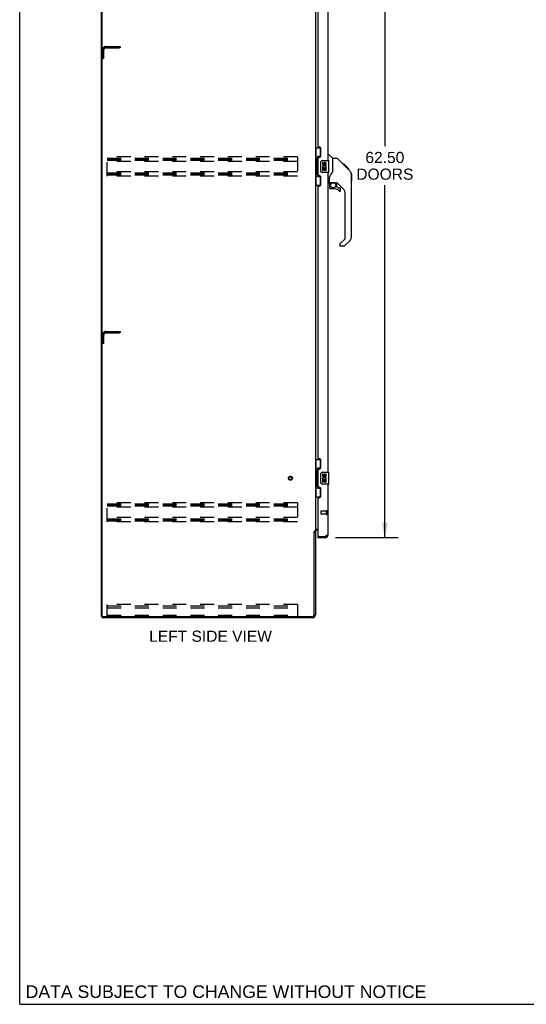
# Model space of a CAD drawing. Header units: inches. Extents: x 0 to 212, y 0 to 138.
# Tile 1 of 12: x 0 to 43, y 0 to 83. Entities that reach past the tile are written whole.
import ezdxf

# ---------------------------------------------------------------- set-up
doc = ezdxf.new("R2010")
doc.units = ezdxf.units.IN
doc.header["$LTSCALE"] = 11.6875
doc.header["$MEASUREMENT"] = 0
doc.linetypes.add('HIDDEN', pattern=[0.2, 0.1, -0.1])
doc.layers.get('0').update_dxf_attribs({"linetype": 'CONTINUOUS'})
for name, color, linetype in [('02___PRT_ALL_AXES', 7, 'CONTINUOUS'), ('DEFAULT_2', 8, 'HIDDEN'), ('DIMENSIONS', 7, 'CONTINUOUS')]:
    doc.layers.add(name, color=color, linetype=linetype)
doc.styles.get("Standard").update_dxf_attribs({"font": 'arial.ttf'})
doc.dimstyles.new('DIMSTYLE_1', dxfattribs={"dimtxt": 0.9375, "dimasz": 1.25, "dimexe": 0.09, "dimexo": 0.07, "dimgap": 0.0375, "dimtad": 0, "dimtih": 1, "dimtoh": 1, "dimzin": 4, "dimdsep": 46, "dimtxsty": 'Standard', "dimblk": '_FILLED', "dimblk1": '_FILLED', "dimblk2": '_FILLED', "dimcen": 0.09, "dimazin": 1, "dimtfac": 1, "dimtdec": 3, "dimtofl": 0, "dimtmove": 0, "dimatfit": 3, "dimldrblk": '_FILLED', "dimfxl": 1, "dimtolj": 1, "dimtzin": 4, "dimarcsym": 0})

# ---------------------------------------------------------------- blocks, each defined once
blk = doc.blocks.new('_FILLED')
at = {"color": 0, "linetype": 'ByBlock'}
blk.add_solid([(0, 0), (-1, 0.2), (-1, -0.2)], dxfattribs=at)
blk = doc.blocks.new('*D12')
at = {"layer": 'DIMENSIONS', "color": 2, "linetype": 'Continuous'}
for p, q in [((26.569, 101.809), (31.849, 101.809)), ((30.724, 101.809), (30.724, 72.263)), ((30.724, 39.309), (30.724, 68.981)), ((26.569, 39.309), (31.849, 39.309))]:
    blk.add_line(p, q, dxfattribs=at)
at = {"layer": 'DIMENSIONS', "color": 2, "linetype": 'Continuous', "xscale": 1.25, "yscale": 1.25, "zscale": 1.25}
for p, rotation in [((30.724, 101.809), 90), ((30.724, 39.309), 270)]:
    blk.add_blockref('_FILLED', p, dxfattribs=dict(at, rotation=rotation))
at = {"layer": 'DIMENSIONS', "color": 2, "linetype": 'Continuous', "insert": (30.724, 71.794), "char_height": 0.9375, "width": 4.79554, "attachment_point": 2, "line_spacing_factor": 0.9}
blk.add_mtext('62.50\\PDOORS', dxfattribs=at)

msp = doc.modelspace()

# ---------------------------------------------------------------- linework, layer by layer
at = {"color": 7, "linetype": 'Continuous'}
for p, q in [((0, 0), (0, 137.5)), ((6.883, 32.663), (6.883, 104.455)), ((24.883, 72.134), (25.323, 72.134)), ((24.922, 72.134), (24.922, 71.109)), ((25.287, 71.399), (25.06, 71.399)), ((25.06, 71.399), (25.06, 69.719)), ((25.287, 72.134), (25.287, 71.354)), ((25.941, 71.563), (26.003, 71.563)), ((26.329, 71.254), (26.031, 71.552)), ((24.9, 71.109), (25.023, 71.109)), ((24.9, 71.109), (24.9, 70.009)), ((25.023, 71.139), (25.023, 71.16)), ((25.023, 70.009), (25.023, 71.109)), ((25.346, 70.159), (25.346, 70.959)), ((25.446, 71.059), (25.986, 71.059)), ((26.001, 70.074), (26.001, 71.044)), ((26.696, 71.248), (26.335, 71.248)), ((26.335, 70.144), (26.335, 71.248)), ((27.516, 70.46), (26.751, 71.225)), ((27.273, 70.771), (27.206, 70.771)), ((27.28, 70.763), (27.213, 70.763)), ((27.29, 70.754), (27.223, 70.754)), ((27.296, 70.747), (27.23, 70.747)), ((27.304, 70.739), (27.237, 70.739)), ((27.324, 70.719), (27.257, 70.719)), ((27.273, 70.771), (27.599, 70.444)), ((27.346, 70.697), (27.28, 70.697)), ((27.37, 70.673), (27.303, 70.673)), ((27.394, 70.65), (27.327, 70.65)), ((27.417, 70.626), (27.351, 70.626)), ((27.441, 70.602), (27.374, 70.602)), ((27.463, 70.58), (27.396, 70.58)), ((27.483, 70.56), (27.417, 70.56)), ((27.501, 70.543), (27.434, 70.543)), ((27.514, 70.53), (27.447, 70.53)), ((27.518, 70.525), (27.451, 70.525)), ((27.52, 70.523), (27.453, 70.523)), ((27.52, 70.523), (27.454, 70.523)), ((27.521, 70.522), (27.454, 70.522)), ((27.489, 70.487), (27.455, 70.521)), ((27.524, 70.52), (27.457, 70.52)), ((27.528, 70.515), (27.461, 70.515)), ((27.534, 70.509), (27.467, 70.509)), ((27.548, 70.496), (27.481, 70.496)), ((24.9, 70.009), (25.023, 70.009)), ((24.922, 70.009), (24.922, 68.984)), ((25.023, 69.958), (25.023, 69.979)), ((25.06, 69.719), (25.287, 69.719)), ((25.287, 69.764), (25.287, 68.984)), ((25.986, 70.059), (25.446, 70.059)), ((26.335, 70.206), (26.314, 70.149)), ((27.516, 70.46), (27.489, 70.487)), ((27.563, 70.481), (27.496, 70.481)), ((27.57, 70.473), (27.504, 70.473)), ((27.577, 70.466), (27.51, 70.466)), ((27.516, 70.46), (27.794, 70.181)), ((27.589, 70.454), (27.522, 70.454)), ((27.595, 70.449), (27.528, 70.449)), ((27.598, 70.445), (27.531, 70.445)), ((27.599, 70.444), (27.532, 70.444)), ((27.599, 70.444), (27.533, 70.444)), ((27.6, 70.443), (27.533, 70.443)), ((27.684, 70.359), (27.6, 70.443)), ((27.617, 70.359), (27.684, 70.359)), ((27.686, 70.358), (27.619, 70.358)), ((27.688, 70.355), (27.622, 70.355)), ((27.686, 70.358), (27.688, 70.355)), ((27.909, 69.926), (27.908, 69.933)), ((27.909, 64.62), (27.909, 69.904)), ((27.921, 69.908), (27.921, 69.321)), ((24.883, 68.984), (25.323, 68.984)), ((25.941, 69.181), (26.02, 69.181)), ((26.059, 69.221), (26.059, 69.628)), ((26.059, 69.004), (26.059, 68.766)), ((26.079, 69.223), (26.374, 69.223)), ((26.117, 69.143), (26.197, 69.223)), ((26.123, 69.137), (26.12, 69.14)), ((26.127, 69.133), (26.123, 69.137)), ((26.131, 69.129), (26.127, 69.133)), ((26.647, 69.181), (26.559, 69.181)), ((26.689, 68.85), (26.689, 69.176)), ((26.692, 68.841), (26.764, 68.769)), ((27.225, 68.685), (26.723, 69.186)), ((26.374, 68.687), (26.138, 68.687)), ((26.773, 68.766), (26.925, 68.766)), ((27.004, 68.568), (27.004, 68.687)), ((27.398, 64.534), (27.398, 68.267)), ((26.925, 64.01), (26.925, 63.945)), ((26.939, 64.043), (27.375, 64.479)), ((27.286, 63.866), (27.004, 63.866)), ((27.794, 64.342), (27.342, 63.889)), ((24.883, 45.884), (25.323, 45.884)), ((24.922, 45.884), (24.922, 44.859)), ((25.287, 45.884), (25.287, 45.104)), ((24.9, 44.859), (25.023, 44.859)), ((24.9, 44.859), (24.9, 43.759)), ((25.023, 44.889), (25.023, 44.91)), ((25.023, 43.759), (25.023, 44.859)), ((25.287, 45.149), (25.06, 45.149)), ((25.06, 45.149), (25.06, 43.469)), ((25.446, 44.809), (25.986, 44.809)), ((26.001, 43.824), (26.001, 44.794)), ((25.346, 43.909), (25.346, 44.709)), ((24.9, 43.759), (25.023, 43.759)), ((24.922, 43.759), (24.922, 42.734)), ((25.023, 43.708), (25.023, 43.729)), ((25.06, 43.469), (25.287, 43.469)), ((25.287, 43.514), (25.287, 42.734)), ((25.986, 43.809), (25.446, 43.809)), ((24.883, 42.734), (25.323, 42.734)), ((24.779, 39.8), (24.883, 39.8)), ((25.087, 39.413), (25.107, 39.413)), ((25.087, 39.413), (25.087, 39.309)), ((25.694, 39.309), (25.694, 39.413)), ((6.883, 32.663), (6.997, 32.663)), ((6.935, 32.663), (6.935, 32.559)), ((0, 0), (212.5, 0))]:
    msp.add_line(p, q, dxfattribs=at)
at = {"color": 3, "linetype": 'Continuous'}
for p, q in [((6.935, 32.726), (6.935, 104.393)), ((24.883, 101.267), (24.883, 39.852)), ((25.941, 71.059), (25.941, 96.309)), ((25.087, 95.099), (25.087, 72.267)), ((25.207, 72.207), (25.147, 72.207)), ((25.147, 71.327), (25.207, 71.327)), ((25.337, 71.457), (25.337, 72.077)), ((25.087, 71.267), (25.087, 69.852)), ((25.207, 69.792), (25.147, 69.792)), ((25.337, 69.042), (25.337, 69.662)), ((25.941, 44.809), (25.941, 70.059)), ((25.087, 68.849), (25.087, 46.017)), ((25.147, 68.912), (25.207, 68.912)), ((25.207, 45.957), (25.147, 45.957)), ((25.337, 45.207), (25.337, 45.827)), ((25.087, 45.017), (25.087, 43.601)), ((25.147, 45.077), (25.207, 45.077)), ((25.207, 43.542), (25.147, 43.542)), ((25.337, 42.792), (25.337, 43.412)), ((25.941, 39.556), (25.941, 43.809)), ((25.087, 42.604), (25.087, 39.433)), ((25.147, 42.662), (25.207, 42.662)), ((24.779, 32.806), (24.779, 39.811)), ((24.883, 39.852), (24.808, 39.852)), ((24.883, 39.813), (24.883, 32.806)), ((24.923, 40.007), (25.087, 40.007)), ((25.087, 39.955), (25.025, 39.955)), ((25.087, 39.309), (25.694, 39.309)), ((25.107, 39.413), (25.694, 39.413)), ((24.636, 32.559), (6.935, 32.559)), ((6.997, 32.663), (24.636, 32.663))]:
    msp.add_line(p, q, dxfattribs=at)
at = {"color": 7, "linetype": 'Continuous'}
for points in [[(25.06, 71.375), (25.06, 71.372), (25.061, 71.368), (25.062, 71.364), (25.063, 71.36), (25.064, 71.355), (25.067, 71.35), (25.069, 71.345), (25.072, 71.339), (25.075, 71.332), (25.079, 71.325), (25.084, 71.318), (25.088, 71.31), (25.094, 71.302), (25.096, 71.298)], [(25.346, 70.959), (25.346, 70.965), (25.347, 70.972), (25.348, 70.978), (25.349, 70.984), (25.351, 70.99), (25.353, 70.995)], [(26.751, 71.225), (26.744, 71.232), (26.735, 71.238), (26.726, 71.242), (26.716, 71.245), (26.706, 71.247), (26.696, 71.248)], [(27.455, 70.521), (27.433, 70.543), (27.411, 70.565), (27.389, 70.587)], [(25.096, 69.82), (25.094, 69.817), (25.088, 69.808), (25.084, 69.8), (25.079, 69.793), (25.075, 69.786), (25.072, 69.78), (25.069, 69.774), (25.067, 69.768), (25.064, 69.763), (25.063, 69.758), (25.062, 69.754), (25.061, 69.75), (25.06, 69.746), (25.06, 69.743)], [(25.353, 70.123), (25.351, 70.129), (25.349, 70.135), (25.348, 70.141), (25.347, 70.147), (25.346, 70.153), (25.346, 70.159)], [(26.112, 69.798), (26.102, 69.782), (26.086, 69.753), (26.074, 69.721), (26.065, 69.687), (26.06, 69.652), (26.059, 69.628)], [(26.314, 70.149), (26.284, 70.08), (26.247, 70.009), (26.205, 69.937), (26.157, 69.863), (26.112, 69.798)], [(27.909, 69.904), (27.908, 69.932), (27.903, 69.974), (27.893, 70.015), (27.88, 70.054), (27.862, 70.092), (27.84, 70.127), (27.814, 70.16), (27.794, 70.181)], [(26.131, 69.129), (26.122, 69.119), (26.113, 69.108), (26.105, 69.096), (26.098, 69.084), (26.093, 69.071), (26.088, 69.058), (26.084, 69.045), (26.081, 69.031), (26.08, 69.018), (26.079, 69.004)], [(26.12, 69.14), (26.118, 69.141), (26.118, 69.142), (26.117, 69.143), (26.117, 69.143)], [(26.374, 69.223), (26.38, 69.223), (26.4, 69.221), (26.422, 69.219), (26.443, 69.215), (26.462, 69.21), (26.48, 69.205), (26.496, 69.2), (26.51, 69.195), (26.522, 69.19), (26.533, 69.187), (26.542, 69.184), (26.55, 69.182)], [(26.55, 69.182), (26.558, 69.181), (26.559, 69.181)], [(25.06, 45.125), (25.06, 45.122), (25.061, 45.118), (25.062, 45.114), (25.063, 45.11), (25.064, 45.105), (25.067, 45.1), (25.069, 45.095), (25.072, 45.089), (25.075, 45.082), (25.079, 45.075), (25.084, 45.068), (25.088, 45.06), (25.094, 45.052), (25.096, 45.048)], [(25.346, 44.709), (25.346, 44.715), (25.347, 44.722), (25.348, 44.728), (25.349, 44.734), (25.351, 44.74), (25.353, 44.745)], [(25.096, 43.57), (25.094, 43.567), (25.088, 43.558), (25.084, 43.55), (25.079, 43.543), (25.075, 43.536), (25.072, 43.53), (25.069, 43.524), (25.067, 43.518), (25.064, 43.513), (25.063, 43.508), (25.062, 43.504), (25.061, 43.5), (25.06, 43.496), (25.06, 43.493)], [(25.353, 43.873), (25.351, 43.879), (25.349, 43.885), (25.348, 43.891), (25.347, 43.897), (25.346, 43.903), (25.346, 43.909)]]:
    msp.add_lwpolyline(points, dxfattribs=at)
at = {"color": 3, "linetype": 'Continuous'}
for points in [[(24.792, 39.833), (24.79, 39.829), (24.789, 39.827), (24.788, 39.826), (24.787, 39.824), (24.786, 39.822), (24.785, 39.82), (24.784, 39.819), (24.783, 39.817), (24.782, 39.815), (24.78, 39.813), (24.779, 39.811)], [(24.808, 39.852), (24.806, 39.85), (24.805, 39.849), (24.803, 39.847), (24.801, 39.846), (24.8, 39.844), (24.799, 39.843), (24.798, 39.841), (24.796, 39.84), (24.796, 39.838), (24.795, 39.837), (24.794, 39.836), (24.793, 39.834), (24.792, 39.833)], [(24.904, 39.984), (24.899, 39.982), (24.896, 39.98), (24.894, 39.979), (24.892, 39.978), (24.89, 39.977), (24.888, 39.975), (24.886, 39.974), (24.885, 39.972), (24.884, 39.971), (24.883, 39.969), (24.883, 39.968), (24.883, 39.966)], [(24.923, 40.007), (24.923, 40.005), (24.923, 40.003), (24.923, 40.001), (24.922, 40), (24.921, 39.998), (24.92, 39.996), (24.919, 39.995), (24.918, 39.993), (24.916, 39.992), (24.914, 39.99), (24.912, 39.989), (24.91, 39.988), (24.908, 39.986), (24.906, 39.985), (24.904, 39.984)], [(25.789, 39.449), (25.774, 39.443), (25.758, 39.437), (25.742, 39.431), (25.727, 39.425), (25.71, 39.419), (25.694, 39.413)], [(25.941, 39.556), (25.94, 39.55), (25.939, 39.544), (25.936, 39.538), (25.933, 39.532), (25.928, 39.526), (25.922, 39.52), (25.915, 39.514), (25.908, 39.508), (25.899, 39.502), (25.89, 39.496), (25.88, 39.49), (25.869, 39.484), (25.857, 39.478), (25.844, 39.473), (25.831, 39.467), (25.818, 39.461), (25.804, 39.455), (25.789, 39.449)]]:
    msp.add_lwpolyline(points, dxfattribs=at)
at = {"color": 7, "linetype": 'Continuous'}
msp.add_circle((26.374, 68.983), 0.217, dxfattribs=at)
at = {"color": 3, "linetype": 'Continuous'}
for centre, radius, start, end in [((25.147, 72.267), 0.06, 180, 270), ((25.207, 72.077), 0.13, 0, 90), ((25.147, 71.267), 0.06, 90, 180), ((25.207, 71.457), 0.13, 270, 360), ((25.147, 69.852), 0.06, 180, 270), ((25.207, 69.662), 0.13, 0, 90), ((25.147, 68.852), 0.06, 90, 182.38698), ((25.207, 69.042), 0.13, 270, 360), ((25.147, 46.017), 0.06, 180, 270), ((25.207, 45.827), 0.13, 0, 90), ((25.147, 45.017), 0.06, 90, 177.61198), ((25.207, 45.207), 0.13, 270, 360), ((25.147, 43.602), 0.06, 182.38802, 270), ((25.207, 43.412), 0.13, 0, 90), ((25.147, 42.602), 0.06, 90, 177.61198), ((25.207, 42.792), 0.13, 270, 360), ((25.025, 39.813), 0.142, 90, 180), ((25.107, 39.433), 0.02, 180, 270), ((25.694, 39.556), 0.246, 270, 360), ((6.997, 32.726), 0.0625, 180, 270), ((24.636, 32.806), 0.246, 270, 360), ((24.636, 32.806), 0.143, 270, 360)]:
    msp.add_arc(centre, radius, start, end, dxfattribs=at)
at = {"color": 7, "linetype": 'Continuous'}
for centre, radius, start, end in [((26.003, 71.524), 0.0394, 45, 90), ((25.446, 70.959), 0.1, 90, 158.79459), ((25.986, 71.044), 0.015, 0, 90), ((26.315, 71.24), 0.0197, 0, 45), ((25.446, 70.159), 0.1, 201.20502, 270), ((25.986, 70.074), 0.015, 270, 360), ((27.902, 69.908), 0.0197, 0, 68.93953), ((26.02, 69.221), 0.0394, 270, 360), ((26.079, 69.242), 0.0197, 180, 270), ((26.256, 69.004), 0.197, 135, 180), ((26.647, 68.984), 0.197, 52.51213, 90), ((26.701, 68.85), 0.0118, 180, 225), ((27.902, 69.321), 0.0197, 293.60704, 360), ((26.138, 68.766), 0.0787, 180, 270), ((26.374, 67.9), 0.787, 50.4788, 90), ((26.773, 68.778), 0.0118, 225, 270), ((26.925, 68.568), 0.0787, 230.4788, 360), ((26.925, 68.687), 0.0787, 0, 90), ((26.807, 68.267), 0.591, 0, 45), ((26.972, 64.01), 0.0472, 135, 180), ((27.004, 63.945), 0.0787, 180, 270), ((27.286, 63.945), 0.0787, 270, 315), ((27.319, 64.534), 0.0787, 315, 360), ((27.516, 64.62), 0.394, 315, 360), ((25.446, 44.709), 0.1, 90, 158.79459), ((25.986, 44.794), 0.015, 0, 90), ((25.446, 43.909), 0.1, 201.20502, 270), ((25.986, 43.824), 0.015, 270, 360), ((25.694, 39.556), 0.142, 270, 311.36699), ((25.777, 39.699), 0.26, 267.37299, 270)]:
    msp.add_arc(centre, radius, start, end, dxfattribs=at)
for centre, start_param, end_param in [((25.127, 71.15), 0.699287, 1.51401), ((25.127, 71.15), -4.655602, -3.84088), ((25.127, 69.969), 0.699287, 1.51401), ((25.127, 69.969), -4.655602, -3.84088), ((25.127, 44.9), 0.699287, 1.51401), ((25.127, 44.9), -4.655602, -3.84088), ((25.127, 43.719), 0.699287, 1.51401), ((25.127, 43.719), -4.655602, -3.84088)]:
    msp.add_ellipse(centre, major_axis=(0, 0.18), ratio=0.579493, start_param=start_param, end_param=end_param, dxfattribs=at)
at = {"layer": '02___PRT_ALL_AXES', "color": 7, "linetype": 'Continuous'}
for p, q in [((25.546, 70.905), (25.484, 70.905)), ((25.484, 70.905), (25.484, 70.769)), ((25.546, 70.769), (25.546, 70.905)), ((25.612, 70.831), (25.612, 70.762)), ((25.672, 70.769), (25.672, 70.811)), ((25.735, 70.811), (25.735, 70.674)), ((25.735, 70.674), (25.798, 70.674)), ((25.798, 70.674), (25.798, 70.811)), ((25.502, 70.444), (25.484, 70.444)), ((25.484, 70.444), (25.484, 70.213)), ((25.484, 70.213), (25.546, 70.213)), ((25.536, 70.444), (25.564, 70.463)), ((25.536, 70.444), (25.798, 70.444)), ((25.546, 70.381), (25.612, 70.381)), ((25.546, 70.213), (25.546, 70.381)), ((25.612, 70.381), (25.612, 70.245)), ((25.612, 70.245), (25.672, 70.245)), ((25.672, 70.381), (25.735, 70.381)), ((25.672, 70.245), (25.672, 70.381)), ((25.727, 70.48), (25.785, 70.455)), ((25.735, 70.381), (25.735, 70.213)), ((25.735, 70.213), (25.798, 70.213)), ((25.798, 70.213), (25.798, 70.444)), ((25.546, 44.655), (25.484, 44.655)), ((25.484, 44.655), (25.484, 44.519)), ((25.502, 44.194), (25.484, 44.194)), ((25.484, 44.194), (25.484, 43.963)), ((25.484, 43.963), (25.546, 43.963)), ((25.536, 44.194), (25.564, 44.213)), ((25.536, 44.194), (25.798, 44.194)), ((25.546, 44.519), (25.546, 44.655)), ((25.546, 44.131), (25.612, 44.131)), ((25.546, 43.963), (25.546, 44.131)), ((25.612, 44.581), (25.612, 44.512)), ((25.612, 44.131), (25.612, 43.995)), ((25.612, 43.995), (25.672, 43.995)), ((25.672, 44.519), (25.672, 44.561)), ((25.672, 44.131), (25.735, 44.131)), ((25.672, 43.995), (25.672, 44.131)), ((25.727, 44.23), (25.785, 44.205)), ((25.735, 44.561), (25.735, 44.424)), ((25.735, 44.424), (25.798, 44.424)), ((25.735, 44.131), (25.735, 43.963)), ((25.735, 43.963), (25.798, 43.963)), ((25.798, 44.424), (25.798, 44.561)), ((25.798, 43.963), (25.798, 44.194))]:
    msp.add_line(p, q, dxfattribs=at)
at = {"layer": '02___PRT_ALL_AXES', "color": 8, "linetype": 'HIDDEN'}
for p, q in [((25.794, 41.537), (25.347, 41.537)), ((25.794, 41.537), (25.794, 41.289)), ((25.794, 41.289), (25.347, 41.289))]:
    msp.add_line(p, q, dxfattribs=at)
msp.add_circle((22.779, 44.309), 0.124, dxfattribs=at)
at = {"layer": '02___PRT_ALL_AXES', "color": 7, "linetype": 'Continuous'}
for centre, radius, start, end in [((25.637, 70.517), 0.154, 161.41988, 206.19629), ((25.578, 70.769), 0.0943, 180, 360), ((25.641, 70.517), 0.157, 336.59665, 161.87913), ((25.578, 70.769), 0.0314, 180, 261.22946), ((25.641, 70.517), 0.0943, 336.59665, 215.11217), ((25.577, 70.774), 0.0362, 263.42855, 341.76278), ((25.704, 70.811), 0.0943, 68.69989, 167.43379), ((25.704, 70.811), 0.0314, 0, 180.04847), ((25.704, 70.811), 0.0943, 0, 68.67039), ((25.641, 70.517), 0.157, 205.73705, 207.8532), ((25.637, 44.267), 0.154, 161.41988, 206.19629), ((25.578, 44.519), 0.0943, 180, 360), ((25.641, 44.267), 0.157, 336.59665, 161.87913), ((25.641, 44.267), 0.157, 205.73705, 207.8532), ((25.578, 44.519), 0.0314, 180, 261.22946), ((25.641, 44.267), 0.0943, 336.59665, 215.11217), ((25.577, 44.524), 0.0362, 263.42855, 341.76278), ((25.704, 44.561), 0.0943, 68.69989, 167.43379), ((25.704, 44.561), 0.0314, 0, 180.04847), ((25.704, 44.561), 0.0943, 0, 68.67039)]:
    msp.add_arc(centre, radius, start, end, dxfattribs=at)
at = {"layer": 'DEFAULT_2', "color": 8, "linetype": 'HIDDEN'}
for p, q in [((7.233, 80.663), (8.487, 80.663)), ((7.233, 80.559), (8.487, 80.559)), ((8.487, 80.559), (8.487, 80.663)), ((6.987, 79.663), (6.987, 80.417)), ((7.091, 79.663), (6.987, 79.663)), ((7.091, 79.663), (7.091, 80.417)), ((7.362, 69.747), (7.362, 71.372)), ((23.362, 71.372), (7.362, 71.372)), ((23.362, 71.372), (23.362, 69.747)), ((7.362, 71.268), (23.362, 71.268)), ((7.362, 71.178), (23.362, 71.178)), ((7.362, 71.101), (23.362, 71.101)), ((23.362, 70.997), (7.362, 70.997)), ((23.362, 70.122), (7.362, 70.122)), ((7.362, 70.018), (23.362, 70.018)), ((7.362, 69.928), (23.362, 69.928)), ((7.362, 69.851), (23.362, 69.851)), ((23.362, 69.747), (7.362, 69.747)), ((6.987, 55.663), (6.987, 56.417)), ((7.091, 55.663), (7.091, 56.417)), ((7.233, 56.663), (8.487, 56.663)), ((7.233, 56.559), (8.487, 56.559)), ((8.487, 56.559), (8.487, 56.663)), ((7.091, 55.663), (6.987, 55.663)), ((23.362, 42.247), (7.362, 42.247)), ((7.362, 40.622), (7.362, 42.247)), ((7.362, 42.143), (23.362, 42.143)), ((7.362, 42.053), (23.362, 42.053)), ((7.362, 41.976), (23.362, 41.976)), ((23.362, 41.872), (7.362, 41.872)), ((23.362, 42.247), (23.362, 40.622)), ((25.337, 41.527), (25.337, 41.299)), ((25.794, 41.555), (25.794, 41.271)), ((25.837, 41.555), (25.837, 41.271)), ((23.362, 40.997), (7.362, 40.997)), ((7.362, 40.893), (23.362, 40.893)), ((7.362, 40.803), (23.362, 40.803)), ((7.362, 40.726), (23.362, 40.726)), ((23.362, 40.622), (7.362, 40.622)), ((23.362, 33.663), (7.362, 33.663)), ((7.362, 32.663), (7.362, 33.663)), ((7.362, 33.559), (23.362, 33.559)), ((7.362, 33.558), (23.362, 33.558)), ((7.362, 33.382), (23.362, 33.382)), ((23.362, 33.663), (23.362, 32.663)), ((7.362, 32.767), (23.362, 32.767))]:
    msp.add_line(p, q, dxfattribs=at)
for radius in [0.164, 0.124]:
    msp.add_circle((22.779, 44.309), radius, dxfattribs=at)
for centre, radius, start, end in [((7.233, 80.417), 0.246, 90, 180), ((7.233, 80.417), 0.142, 90, 180), ((7.233, 56.417), 0.246, 90, 180), ((7.233, 56.417), 0.142, 90, 180), ((25.347, 41.527), 0.01, 90, 180), ((25.815, 41.555), 0.0215, 0, 180), ((25.347, 41.299), 0.01, 180, 270), ((25.815, 41.271), 0.0215, 180, 360)]:
    msp.add_arc(centre, radius, start, end, dxfattribs=at)

# ---------------------------------------------------------------- texts
at = {"layer": 'DIMENSIONS', "color": 2, "linetype": 'Continuous', "attachment_point": 2, "line_spacing_factor": 0.9}
for s, insert, char_height, width in [('LEFT SIDE VIEW', (16.056, 31.473), 0.9375, 10.30901), ('DATA SUBJECT TO CHANGE WITHOUT NOTICE', (17.359, 1.596), 1.0625, 33.66032)]:
    msp.add_mtext(s, dxfattribs=dict(at, insert=insert, char_height=char_height, width=width))

# ---------------------------------------------------------------- dimensions: what is measured, and where the dimension line sits
at = {"layer": 'DIMENSIONS', "color": 2, "linetype": 'Continuous'}
dim = msp.add_linear_dim(base=(30.724, 101.809), p1=(26.499, 39.309), p2=(26.499, 101.809), angle=90, text='<>\\PDOORS', dimstyle='DIMSTYLE_1', dxfattribs=at)
dim.commit()
dim.dimension.update_dxf_attribs({"geometry": '*D12', "text_midpoint": (30.724, 70.622), "dimtype": 160})

doc.saveas('drawing.dxf')
